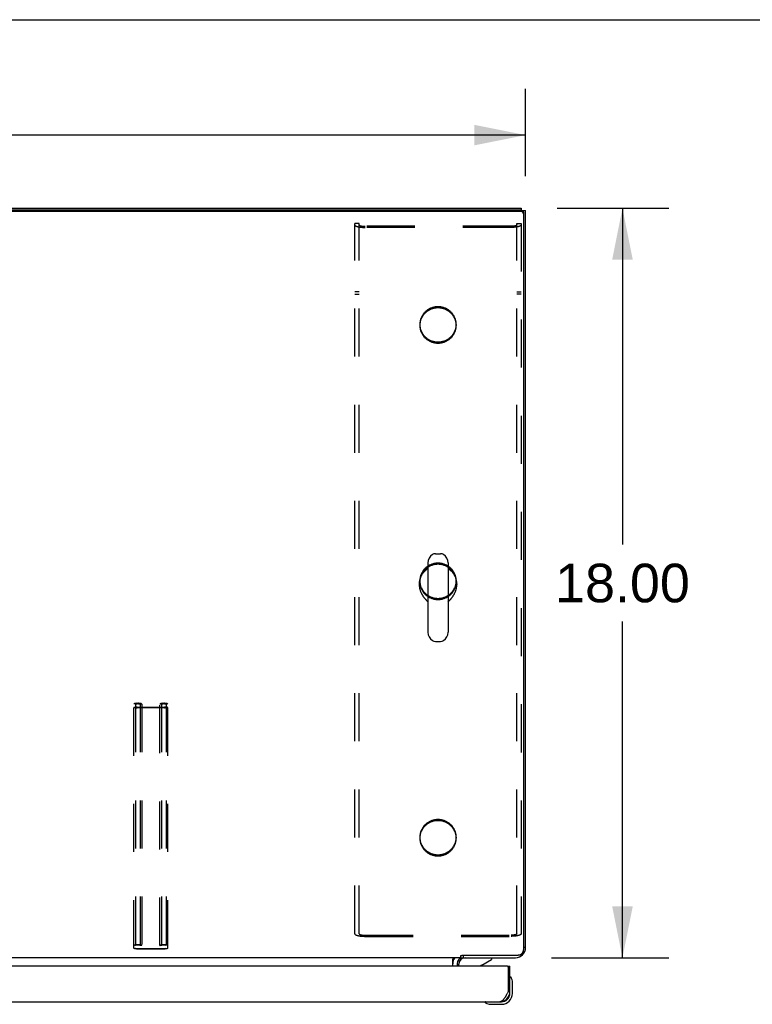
# Model space of a CAD drawing. Header units: inches. Extents: x 0 to 210, y 0 to 136.
# Tile 90 of 93: x 85 to 103, y 112 to 136. Entities that reach past the tile are written whole.
import ezdxf

# ---------------------------------------------------------------- set-up
doc = ezdxf.new("R2010")
doc.units = ezdxf.units.IN
doc.header["$LTSCALE"] = 11.549409
doc.header["$MEASUREMENT"] = 0
doc.linetypes.add('HIDDEN', pattern=[0.2, 0.1, -0.1])
doc.layers.get('0').update_dxf_attribs({"linetype": 'CONTINUOUS'})
for name, color, linetype in [('02___PRT_ALL_AXES', 7, 'CONTINUOUS'), ('DEFAULT_2', 8, 'HIDDEN'), ('DIMENSIONS', 7, 'CONTINUOUS')]:
    doc.layers.add(name, color=color, linetype=linetype)
doc.styles.get("Standard").update_dxf_attribs({"font": 'arial.ttf'})
doc.dimstyles.new('DIMSTYLE_1', dxfattribs={"dimtxt": 0.926423, "dimasz": 1.235231, "dimexe": 0.09, "dimexo": 0.07, "dimgap": 0.0375, "dimtad": 0, "dimtih": 1, "dimtoh": 1, "dimzin": 4, "dimdsep": 46, "dimtxsty": 'Standard', "dimblk": '_FILLED', "dimblk1": '_FILLED', "dimblk2": '_FILLED', "dimcen": 0.09, "dimazin": 1, "dimtfac": 1, "dimtofl": 0, "dimtmove": 0, "dimatfit": 3, "dimldrblk": '_FILLED', "dimfxl": 0, "dimtolj": 1, "dimtzin": 4, "dimarcsym": 0})

# ---------------------------------------------------------------- blocks, each defined once
blk = doc.blocks.new('_FILLED')
at = {"color": 0, "linetype": 'ByBlock'}
blk.add_solid([(0, 0), (-1, 0.2), (-1, -0.2)], dxfattribs=at)
blk = doc.blocks.new('*D8')
at = {"layer": 'DIMENSIONS', "color": 2, "linetype": 'Continuous'}
for p, q in [((98.259, 131.347), (100.935, 131.347)), ((99.824, 131.347), (99.824, 123.273)), ((99.824, 113.347), (99.824, 121.42)), ((98.116, 113.347), (100.935, 113.347))]:
    blk.add_line(p, q, dxfattribs=at)
at = {"layer": 'DIMENSIONS', "color": 2, "linetype": 'Continuous', "xscale": 1.2352309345, "yscale": 1.2352309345, "zscale": 1.2352309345}
for p, rotation in [((99.824, 131.347), 90), ((99.824, 113.347), 270)]:
    blk.add_blockref('_FILLED', p, dxfattribs=dict(at, rotation=rotation))
at = {"layer": 'DIMENSIONS', "color": 2, "linetype": 'Continuous', "insert": (99.824, 122.81), "char_height": 0.9264, "width": 3.23732, "attachment_point": 2, "line_spacing_factor": 0.9}
blk.add_mtext('18.00', dxfattribs=at)
blk = doc.blocks.new('*D9')
at = {"layer": 'DIMENSIONS', "color": 2, "linetype": 'Continuous'}
for p, q in [((37.498, 132.12), (37.498, 134.216)), ((97.498, 132.12), (97.498, 134.216)), ((37.498, 133.104), (65.416, 133.104)), ((97.498, 133.104), (69.58, 133.104))]:
    blk.add_line(p, q, dxfattribs=at)
at = {"layer": 'DIMENSIONS', "color": 2, "linetype": 'Continuous', "xscale": 1.2352309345, "yscale": 1.2352309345, "zscale": 1.2352309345, "rotation": 180}
blk.add_blockref('_FILLED', (37.498, 133.104), dxfattribs=at)
at = {"layer": 'DIMENSIONS', "color": 2, "linetype": 'Continuous', "xscale": 1.2352309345, "yscale": 1.2352309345, "zscale": 1.2352309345}
blk.add_blockref('_FILLED', (97.498, 133.104), dxfattribs=at)
at = {"layer": 'DIMENSIONS', "color": 2, "linetype": 'Continuous', "insert": (67.498, 133.568), "char_height": 0.9264, "width": 3.23732, "attachment_point": 2, "line_spacing_factor": 0.9}
blk.add_mtext('60.00', dxfattribs=at)

msp = doc.modelspace()

# ---------------------------------------------------------------- linework, layer by layer
at = {"color": 7, "linetype": 'Continuous'}
for p, q in [((0, 135.875), (209.989, 135.875)), ((97.386, 131.27), (37.61, 131.27)), ((97.394, 131.347), (97.394, 131.297)), ((97.402, 131.295), (97.498, 131.295)), ((97.446, 131.239), (97.446, 113.533)), ((95.331, 123.05), (95.458, 123.05)), ((95.153, 122.828), (95.153, 121.165)), ((95.636, 122.828), (95.636, 121.165)), ((94.942, 122.323), (94.942, 122.314)), ((95.846, 122.323), (95.846, 122.314)), ((95.331, 120.942), (95.458, 120.942)), ((97.498, 113.593), (97.446, 113.593)), ((95.946, 113.347), (39.051, 113.347)), ((95.748, 113.143), (95.748, 113.318)), ((95.75, 113.317), (95.752, 113.317)), ((95.946, 113.347), (95.946, 113.397)), ((95.983, 113.412), (97.321, 113.412)), ((95.999, 113.412), (95.999, 113.347)), ((96.443, 113.17), (96.681, 113.308)), ((96.681, 113.347), (96.681, 113.308)), ((97.453, 113.451), (97.427, 113.469)), ((95.894, 113.143), (95.894, 113.19)), ((97.061, 113.143), (97.123, 113.143)), ((97.137, 112.881), (97.137, 112.882)), ((97.138, 112.877), (97.137, 112.881)), ((97.183, 112.748), (97.18, 112.786)), ((97.183, 112.492), (97.183, 112.748)), ((97.123, 112.535), (97.081, 112.535)), ((97.123, 112.492), (97.123, 112.535)), ((96.528, 112.275), (96.529, 112.275)), ((96.626, 112.232), (96.664, 112.229)), ((96.664, 112.229), (96.92, 112.229)), ((96.877, 112.289), (96.92, 112.289))]:
    msp.add_line(p, q, dxfattribs=at)
at = {"color": 3, "linetype": 'Continuous'}
for p, q in [((37.602, 131.347), (97.394, 131.347)), ((97.386, 131.297), (37.61, 131.297)), ((97.498, 113.593), (97.498, 131.295)), ((95.995, 113.347), (97.252, 113.347)), ((97.061, 113.143), (68.498, 113.143)), ((95.852, 113.204), (95.852, 113.143)), ((97.081, 113.123), (97.081, 112.535)), ((97.123, 112.535), (97.123, 113.143)), ((97.055, 112.485), (97.048, 112.473)), ((97.062, 112.498), (97.055, 112.485)), ((97.068, 112.51), (97.062, 112.498)), ((97.081, 112.535), (97.068, 112.51)), ((68.682, 112.289), (96.877, 112.289))]:
    msp.add_line(p, q, dxfattribs=at)
for points in [[(97.386, 131.297), (97.392, 131.296), (97.397, 131.296), (97.402, 131.295), (97.407, 131.293), (97.412, 131.291), (97.416, 131.289), (97.421, 131.286), (97.425, 131.283), (97.429, 131.28), (97.432, 131.276), (97.435, 131.272), (97.438, 131.268), (97.441, 131.263), (97.443, 131.258), (97.444, 131.254), (97.445, 131.249), (97.446, 131.244), (97.446, 131.239)], [(97.048, 112.473), (97.042, 112.461), (97.038, 112.455), (97.035, 112.45), (97.032, 112.444), (97.029, 112.438), (97.025, 112.432), (97.022, 112.427), (97.019, 112.421), (97.015, 112.416), (97.012, 112.41), (97.009, 112.405), (97.005, 112.399), (97.002, 112.394), (96.999, 112.389), (96.996, 112.384), (96.992, 112.379), (96.989, 112.375), (96.986, 112.37), (96.982, 112.365), (96.979, 112.361), (96.976, 112.356), (96.972, 112.352), (96.969, 112.348), (96.966, 112.344), (96.963, 112.34), (96.959, 112.336), (96.956, 112.333), (96.953, 112.329), (96.949, 112.326), (96.946, 112.323), (96.943, 112.32), (96.939, 112.317), (96.936, 112.314), (96.933, 112.311), (96.93, 112.309), (96.926, 112.306), (96.923, 112.304), (96.92, 112.302), (96.916, 112.3), (96.913, 112.298), (96.91, 112.296), (96.906, 112.295), (96.903, 112.294), (96.9, 112.292), (96.897, 112.291), (96.893, 112.291), (96.89, 112.29), (96.887, 112.289), (96.883, 112.289), (96.88, 112.289), (96.877, 112.289)]]:
    msp.add_lwpolyline(points, dxfattribs=at)
at = {"color": 7, "linetype": 'Continuous'}
for points in [[(97.446, 131.212), (97.446, 131.217), (97.445, 131.222), (97.444, 131.227), (97.443, 131.232), (97.441, 131.236), (97.438, 131.241), (97.435, 131.245), (97.432, 131.249), (97.429, 131.253), (97.425, 131.256), (97.421, 131.259), (97.416, 131.262), (97.412, 131.264), (97.407, 131.266), (97.402, 131.268), (97.397, 131.269), (97.392, 131.269), (97.386, 131.27)], [(95.058, 122.616), (95.049, 122.607), (95.042, 122.598), (95.034, 122.588), (95.027, 122.579), (95.02, 122.569), (95.013, 122.559), (95.007, 122.549), (95.001, 122.539), (94.995, 122.528), (94.989, 122.518), (94.984, 122.507), (94.979, 122.496), (94.974, 122.485), (94.97, 122.474), (94.966, 122.463), (94.962, 122.452), (94.959, 122.44), (94.956, 122.429), (94.953, 122.417), (94.95, 122.406), (94.948, 122.394), (94.946, 122.382), (94.945, 122.371), (94.944, 122.359), (94.943, 122.347), (94.942, 122.335), (94.942, 122.323)], [(95.056, 122.615), (95.064, 122.623), (95.085, 122.645), (95.108, 122.666), (95.132, 122.685), (95.153, 122.699)], [(95.153, 122.694), (95.15, 122.693), (95.14, 122.686), (95.13, 122.679), (95.12, 122.672), (95.111, 122.665), (95.101, 122.657), (95.092, 122.649), (95.083, 122.641), (95.074, 122.633), (95.066, 122.625), (95.058, 122.616)], [(95.636, 122.699), (95.656, 122.685), (95.681, 122.666), (95.704, 122.645), (95.725, 122.623), (95.732, 122.615)], [(95.739, 122.607), (95.731, 122.616), (95.723, 122.625), (95.714, 122.633), (95.706, 122.641), (95.697, 122.649), (95.687, 122.657), (95.678, 122.665), (95.668, 122.672), (95.658, 122.679), (95.648, 122.686), (95.638, 122.693), (95.636, 122.694)], [(95.846, 122.323), (95.846, 122.335), (95.846, 122.347), (95.845, 122.359), (95.844, 122.371), (95.842, 122.382), (95.84, 122.394), (95.838, 122.406), (95.836, 122.417), (95.833, 122.429), (95.83, 122.44), (95.826, 122.452), (95.823, 122.463), (95.819, 122.474), (95.814, 122.485), (95.81, 122.496), (95.805, 122.507), (95.799, 122.518), (95.794, 122.528), (95.788, 122.539), (95.782, 122.549), (95.775, 122.559), (95.769, 122.569), (95.762, 122.579), (95.754, 122.588), (95.747, 122.598), (95.739, 122.607)], [(94.942, 122.314), (94.942, 122.304), (94.943, 122.292), (94.943, 122.281), (94.944, 122.27), (94.946, 122.259), (94.947, 122.248), (94.949, 122.237), (94.951, 122.226), (94.953, 122.215), (94.956, 122.204), (94.959, 122.194), (94.962, 122.183), (94.965, 122.172), (94.969, 122.161), (94.972, 122.151), (94.976, 122.14), (94.981, 122.13), (94.985, 122.12), (94.99, 122.11), (94.995, 122.1), (95, 122.09), (95.005, 122.08), (95.01, 122.071), (95.016, 122.061), (95.021, 122.052), (95.027, 122.043), (95.033, 122.034), (95.039, 122.025), (95.045, 122.017), (95.051, 122.008), (95.057, 122), (95.063, 121.992), (95.069, 121.984), (95.076, 121.977), (95.082, 121.969), (95.088, 121.962), (95.094, 121.955), (95.1, 121.949), (95.106, 121.942), (95.112, 121.936), (95.118, 121.93), (95.123, 121.924), (95.129, 121.918), (95.134, 121.913), (95.139, 121.908), (95.144, 121.903), (95.153, 121.894)], [(95.649, 121.908), (95.654, 121.913), (95.66, 121.918), (95.665, 121.924), (95.671, 121.93), (95.677, 121.936), (95.683, 121.942), (95.689, 121.949), (95.695, 121.955), (95.701, 121.962), (95.707, 121.969), (95.713, 121.977), (95.719, 121.984), (95.725, 121.992), (95.732, 122), (95.738, 122.008), (95.744, 122.017), (95.75, 122.025), (95.756, 122.034), (95.762, 122.043), (95.767, 122.052), (95.773, 122.061), (95.779, 122.071), (95.784, 122.08), (95.789, 122.09), (95.794, 122.1), (95.799, 122.11), (95.804, 122.12), (95.808, 122.13), (95.812, 122.14), (95.816, 122.151), (95.82, 122.161), (95.824, 122.172), (95.827, 122.183), (95.83, 122.194), (95.833, 122.204), (95.835, 122.215), (95.838, 122.226), (95.84, 122.237), (95.841, 122.248), (95.843, 122.259), (95.844, 122.27), (95.845, 122.281), (95.846, 122.293), (95.846, 122.304), (95.846, 122.314)], [(95.636, 121.894), (95.639, 121.898), (95.649, 121.908)], [(97.321, 113.412), (97.33, 113.413), (97.339, 113.414), (97.348, 113.415), (97.357, 113.417), (97.365, 113.42), (97.373, 113.423), (97.381, 113.427), (97.389, 113.431), (97.396, 113.436), (97.403, 113.442), (97.41, 113.448), (97.416, 113.454), (97.421, 113.461), (97.426, 113.468), (97.431, 113.475), (97.435, 113.483), (97.438, 113.491), (97.441, 113.499), (97.443, 113.507), (97.445, 113.516), (97.446, 113.524), (97.446, 113.533)], [(95.748, 113.318), (95.75, 113.317), (95.752, 113.317), (95.753, 113.318), (95.755, 113.318), (95.757, 113.319), (95.759, 113.32), (95.761, 113.321), (95.762, 113.323), (95.764, 113.325), (95.765, 113.326), (95.767, 113.328), (95.768, 113.331), (95.771, 113.335)], [(95.753, 113.318), (95.755, 113.318), (95.757, 113.319), (95.759, 113.32), (95.761, 113.321), (95.762, 113.323), (95.764, 113.325), (95.765, 113.326), (95.767, 113.328), (95.768, 113.331), (95.769, 113.333)], [(95.771, 113.335), (95.772, 113.337), (95.774, 113.339), (95.775, 113.341), (95.776, 113.342), (95.778, 113.344), (95.78, 113.345), (95.781, 113.346), (95.782, 113.346), (95.784, 113.347), (95.785, 113.347)], [(95.771, 113.335), (95.772, 113.337), (95.774, 113.339), (95.775, 113.341), (95.776, 113.342)], [(95.946, 113.397), (95.947, 113.399), (95.949, 113.4), (95.95, 113.401), (95.952, 113.401), (95.953, 113.402), (95.955, 113.403), (95.956, 113.403), (95.958, 113.403), (95.959, 113.404), (95.96, 113.404)], [(95.96, 113.404), (95.963, 113.404), (95.965, 113.404), (95.966, 113.404), (95.967, 113.405), (95.969, 113.405), (95.971, 113.406), (95.972, 113.406), (95.974, 113.407), (95.976, 113.408), (95.978, 113.409), (95.98, 113.41), (95.981, 113.411), (95.983, 113.412)], [(97.137, 112.882), (97.137, 112.883), (97.137, 112.884)], [(96.529, 112.275), (96.53, 112.275), (96.531, 112.275), (96.535, 112.274)]]:
    msp.add_lwpolyline(points, dxfattribs=at)
for centre, radius, start, end in [((95.394, 122.828), 0.241, 123.1848, 180), ((95.331, 122.925), 0.125, 90, 123.1848), ((95.458, 122.925), 0.125, 56.8152, 90), ((95.394, 122.828), 0.241, 0, 56.8152), ((95.394, 121.165), 0.241, 180, 236.8152), ((95.394, 121.165), 0.241, 303.1848, 360), ((95.331, 121.067), 0.125, 236.8152, 270), ((95.458, 121.067), 0.125, 270, 303.1848), ((95.995, 113.204), 0.246, 144.6629, 180), ((96.051, 113.19), 0.157, 90, 180), ((96.493, 113.083), 0.1, 120.092, 143.4532), ((97.138, 112.869), 0.015, 96.3796, 180), ((97.135, 112.869), 0.015, 30.8899, 83.6204), ((96.933, 112.748), 0.25, 0, 30.8899), ((96.92, 112.492), 0.263, 270, 360), ((96.92, 112.492), 0.203, 270, 360), ((96.543, 112.274), 0.015, 90, 173.6204), ((96.543, 112.277), 0.015, 186.3796, 239.1101), ((96.664, 112.479), 0.25, 239.1101, 270)]:
    msp.add_arc(centre, radius, start, end, dxfattribs=at)
at = {"color": 3, "linetype": 'Continuous'}
for centre, radius, start, end in [((97.252, 113.593), 0.246, 270, 360), ((95.995, 113.204), 0.142, 90, 180), ((97.061, 113.123), 0.02, 0, 90), ((96.877, 112.535), 0.246, 270, 360)]:
    msp.add_arc(centre, radius, start, end, dxfattribs=at)
at = {"layer": '02___PRT_ALL_AXES', "color": 8, "linetype": 'HIDDEN'}
for p, q in [((94.957, 128.558), (94.957, 128.531)), ((95.832, 128.558), (95.832, 128.531)), ((94.957, 122.4), (94.957, 122.374)), ((95.832, 122.4), (95.832, 122.374)), ((94.957, 116.243), (94.957, 116.216)), ((95.832, 116.243), (95.832, 116.216))]:
    msp.add_line(p, q, dxfattribs=at)
for points in [[(95.394, 128.981), (95.378, 128.981), (95.361, 128.98), (95.344, 128.978), (95.328, 128.976), (95.311, 128.973), (95.295, 128.97), (95.278, 128.966), (95.262, 128.961), (95.246, 128.956), (95.231, 128.95), (95.215, 128.944), (95.2, 128.937), (95.185, 128.929), (95.171, 128.921), (95.156, 128.913), (95.143, 128.904), (95.129, 128.894), (95.116, 128.884), (95.103, 128.874), (95.091, 128.863), (95.079, 128.851), (95.068, 128.839), (95.057, 128.827), (95.046, 128.814), (95.036, 128.801), (95.027, 128.788), (95.018, 128.774), (95.01, 128.76), (95.002, 128.746), (94.995, 128.731), (94.989, 128.716), (94.983, 128.701), (94.977, 128.686), (94.972, 128.67), (94.968, 128.655), (94.965, 128.639), (94.962, 128.623), (94.96, 128.607), (94.958, 128.591), (94.957, 128.574), (94.957, 128.558)], [(95.394, 128.954), (95.378, 128.954), (95.361, 128.953), (95.344, 128.951), (95.328, 128.949), (95.311, 128.946), (95.295, 128.943), (95.278, 128.939), (95.262, 128.934), (95.246, 128.929), (95.231, 128.923), (95.215, 128.917), (95.2, 128.91), (95.185, 128.903), (95.171, 128.895), (95.156, 128.886), (95.143, 128.877), (95.129, 128.867), (95.116, 128.857), (95.103, 128.847), (95.091, 128.836), (95.079, 128.824), (95.068, 128.812), (95.057, 128.8), (95.046, 128.787), (95.036, 128.774), (95.027, 128.761), (95.018, 128.747), (95.01, 128.733), (95.002, 128.719), (94.995, 128.704), (94.989, 128.689), (94.983, 128.674), (94.977, 128.659), (94.972, 128.643), (94.968, 128.628), (94.965, 128.612), (94.962, 128.596), (94.96, 128.58), (94.958, 128.564), (94.957, 128.547), (94.957, 128.531)], [(95.832, 128.558), (95.831, 128.574), (95.831, 128.591), (95.829, 128.607), (95.827, 128.623), (95.824, 128.639), (95.82, 128.655), (95.816, 128.67), (95.811, 128.686), (95.806, 128.701), (95.8, 128.716), (95.794, 128.731), (95.786, 128.746), (95.779, 128.76), (95.77, 128.774), (95.762, 128.788), (95.752, 128.801), (95.742, 128.814), (95.732, 128.827), (95.721, 128.839), (95.71, 128.851), (95.698, 128.863), (95.685, 128.874), (95.673, 128.884), (95.66, 128.894), (95.646, 128.904), (95.632, 128.913), (95.618, 128.921), (95.603, 128.929), (95.588, 128.937), (95.573, 128.944), (95.558, 128.95), (95.542, 128.956), (95.526, 128.961), (95.51, 128.966), (95.494, 128.97), (95.478, 128.973), (95.461, 128.976), (95.444, 128.978), (95.428, 128.98), (95.411, 128.981), (95.394, 128.981)], [(95.832, 128.531), (95.831, 128.547), (95.831, 128.564), (95.829, 128.58), (95.827, 128.596), (95.824, 128.612), (95.82, 128.628), (95.816, 128.643), (95.811, 128.659), (95.806, 128.674), (95.8, 128.689), (95.794, 128.704), (95.786, 128.719), (95.779, 128.733), (95.77, 128.747), (95.762, 128.761), (95.752, 128.774), (95.742, 128.787), (95.732, 128.8), (95.721, 128.812), (95.71, 128.824), (95.698, 128.836), (95.685, 128.847), (95.673, 128.857), (95.66, 128.867), (95.646, 128.877), (95.632, 128.886), (95.618, 128.895), (95.603, 128.903), (95.588, 128.91), (95.573, 128.917), (95.558, 128.923), (95.542, 128.929), (95.526, 128.934), (95.51, 128.939), (95.494, 128.943), (95.478, 128.946), (95.461, 128.949), (95.444, 128.951), (95.428, 128.953), (95.411, 128.954), (95.394, 128.954)], [(94.957, 128.558), (94.957, 128.542), (94.958, 128.526), (94.96, 128.51), (94.962, 128.494), (94.965, 128.478), (94.968, 128.462), (94.972, 128.446), (94.977, 128.431), (94.983, 128.415), (94.989, 128.4), (94.995, 128.385), (95.002, 128.371), (95.01, 128.356), (95.018, 128.342), (95.027, 128.329), (95.036, 128.315), (95.046, 128.302), (95.057, 128.289), (95.068, 128.277), (95.079, 128.265), (95.091, 128.254), (95.103, 128.243), (95.116, 128.232), (95.129, 128.222), (95.143, 128.213), (95.156, 128.204), (95.171, 128.195), (95.185, 128.187), (95.2, 128.18), (95.215, 128.173), (95.231, 128.166), (95.246, 128.161), (95.262, 128.155), (95.278, 128.151), (95.295, 128.147), (95.311, 128.143), (95.328, 128.141), (95.344, 128.138), (95.361, 128.137), (95.378, 128.136), (95.394, 128.136)], [(94.957, 128.531), (94.957, 128.515), (94.958, 128.499), (94.96, 128.483), (94.962, 128.467), (94.965, 128.451), (94.968, 128.435), (94.972, 128.419), (94.977, 128.404), (94.983, 128.388), (94.989, 128.373), (94.995, 128.358), (95.002, 128.344), (95.01, 128.329), (95.018, 128.315), (95.027, 128.302), (95.036, 128.288), (95.046, 128.275), (95.057, 128.262), (95.068, 128.25), (95.079, 128.238), (95.091, 128.227), (95.103, 128.216), (95.116, 128.205), (95.129, 128.195), (95.143, 128.186), (95.156, 128.177), (95.171, 128.168), (95.185, 128.16), (95.2, 128.153), (95.215, 128.146), (95.231, 128.139), (95.246, 128.134), (95.262, 128.128), (95.278, 128.124), (95.295, 128.12), (95.311, 128.116), (95.328, 128.114), (95.344, 128.112), (95.361, 128.11), (95.378, 128.109), (95.394, 128.109)], [(95.394, 128.136), (95.411, 128.136), (95.428, 128.137), (95.444, 128.138), (95.461, 128.141), (95.478, 128.143), (95.494, 128.147), (95.51, 128.151), (95.526, 128.155), (95.542, 128.161), (95.558, 128.166), (95.573, 128.173), (95.588, 128.18), (95.603, 128.187), (95.618, 128.195), (95.632, 128.204), (95.646, 128.213), (95.66, 128.222), (95.673, 128.232), (95.685, 128.243), (95.698, 128.254), (95.71, 128.265), (95.721, 128.277), (95.732, 128.289), (95.742, 128.302), (95.752, 128.315), (95.762, 128.329), (95.77, 128.342), (95.779, 128.356), (95.786, 128.371), (95.794, 128.385), (95.8, 128.4), (95.806, 128.415), (95.811, 128.431), (95.816, 128.446), (95.82, 128.462), (95.824, 128.478), (95.827, 128.494), (95.829, 128.51), (95.831, 128.526), (95.831, 128.542), (95.832, 128.558)], [(95.394, 128.109), (95.411, 128.109), (95.428, 128.11), (95.444, 128.112), (95.461, 128.114), (95.478, 128.116), (95.494, 128.12), (95.51, 128.124), (95.526, 128.128), (95.542, 128.134), (95.558, 128.139), (95.573, 128.146), (95.588, 128.153), (95.603, 128.16), (95.618, 128.168), (95.632, 128.177), (95.646, 128.186), (95.66, 128.195), (95.673, 128.205), (95.685, 128.216), (95.698, 128.227), (95.71, 128.238), (95.721, 128.25), (95.732, 128.262), (95.742, 128.275), (95.752, 128.288), (95.762, 128.302), (95.77, 128.315), (95.779, 128.329), (95.786, 128.344), (95.794, 128.358), (95.8, 128.373), (95.806, 128.388), (95.811, 128.404), (95.816, 128.419), (95.82, 128.435), (95.824, 128.451), (95.827, 128.467), (95.829, 128.483), (95.831, 128.499), (95.831, 128.515), (95.832, 128.531)], [(95.394, 122.823), (95.378, 122.823), (95.361, 122.822), (95.344, 122.82), (95.328, 122.818), (95.311, 122.815), (95.295, 122.812), (95.278, 122.808), (95.262, 122.803), (95.246, 122.798), (95.231, 122.792), (95.215, 122.786), (95.2, 122.779), (95.185, 122.772), (95.171, 122.764), (95.156, 122.755), (95.143, 122.746), (95.129, 122.737), (95.116, 122.726), (95.103, 122.716), (95.091, 122.705), (95.079, 122.693), (95.068, 122.682), (95.057, 122.669), (95.046, 122.657), (95.036, 122.644), (95.027, 122.63), (95.018, 122.616), (95.01, 122.602), (95.002, 122.588), (94.995, 122.573), (94.989, 122.558), (94.983, 122.543), (94.977, 122.528), (94.972, 122.512), (94.968, 122.497), (94.965, 122.481), (94.962, 122.465), (94.96, 122.449), (94.958, 122.433), (94.957, 122.417), (94.957, 122.4)], [(95.394, 122.796), (95.378, 122.796), (95.361, 122.795), (95.344, 122.793), (95.328, 122.791), (95.311, 122.788), (95.295, 122.785), (95.278, 122.781), (95.262, 122.776), (95.246, 122.771), (95.231, 122.765), (95.215, 122.759), (95.2, 122.752), (95.185, 122.745), (95.171, 122.737), (95.156, 122.728), (95.143, 122.719), (95.129, 122.71), (95.116, 122.7), (95.103, 122.689), (95.091, 122.678), (95.079, 122.667), (95.068, 122.655), (95.057, 122.642), (95.046, 122.63), (95.036, 122.617), (95.027, 122.603), (95.018, 122.589), (95.01, 122.575), (95.002, 122.561), (94.995, 122.546), (94.989, 122.532), (94.983, 122.516), (94.977, 122.501), (94.972, 122.486), (94.968, 122.47), (94.965, 122.454), (94.962, 122.438), (94.96, 122.422), (94.958, 122.406), (94.957, 122.39), (94.957, 122.374)], [(95.832, 122.4), (95.831, 122.417), (95.831, 122.433), (95.829, 122.449), (95.827, 122.465), (95.824, 122.481), (95.82, 122.497), (95.816, 122.512), (95.811, 122.528), (95.806, 122.543), (95.8, 122.558), (95.794, 122.573), (95.786, 122.588), (95.779, 122.602), (95.77, 122.616), (95.762, 122.63), (95.752, 122.644), (95.742, 122.657), (95.732, 122.669), (95.721, 122.682), (95.71, 122.693), (95.698, 122.705), (95.685, 122.716), (95.673, 122.726), (95.66, 122.737), (95.646, 122.746), (95.632, 122.755), (95.618, 122.764), (95.603, 122.772), (95.588, 122.779), (95.573, 122.786), (95.558, 122.792), (95.542, 122.798), (95.526, 122.803), (95.51, 122.808), (95.494, 122.812), (95.478, 122.815), (95.461, 122.818), (95.444, 122.82), (95.428, 122.822), (95.411, 122.823), (95.394, 122.823)], [(95.832, 122.374), (95.831, 122.39), (95.831, 122.406), (95.829, 122.422), (95.827, 122.438), (95.824, 122.454), (95.82, 122.47), (95.816, 122.486), (95.811, 122.501), (95.806, 122.516), (95.8, 122.532), (95.794, 122.546), (95.786, 122.561), (95.779, 122.575), (95.77, 122.589), (95.762, 122.603), (95.752, 122.617), (95.742, 122.63), (95.732, 122.642), (95.721, 122.655), (95.71, 122.667), (95.698, 122.678), (95.685, 122.689), (95.673, 122.7), (95.66, 122.71), (95.646, 122.719), (95.632, 122.728), (95.618, 122.737), (95.603, 122.745), (95.588, 122.752), (95.573, 122.759), (95.558, 122.765), (95.542, 122.771), (95.526, 122.776), (95.51, 122.781), (95.494, 122.785), (95.478, 122.788), (95.461, 122.791), (95.444, 122.793), (95.428, 122.795), (95.411, 122.796), (95.394, 122.796)], [(94.957, 122.4), (94.957, 122.384), (94.958, 122.368), (94.96, 122.352), (94.962, 122.336), (94.965, 122.32), (94.968, 122.304), (94.972, 122.288), (94.977, 122.273), (94.983, 122.258), (94.989, 122.242), (94.995, 122.228), (95.002, 122.213), (95.01, 122.199), (95.018, 122.184), (95.027, 122.171), (95.036, 122.157), (95.046, 122.144), (95.057, 122.132), (95.068, 122.119), (95.079, 122.107), (95.091, 122.096), (95.103, 122.085), (95.116, 122.074), (95.129, 122.064), (95.143, 122.055), (95.156, 122.046), (95.171, 122.037), (95.185, 122.029), (95.2, 122.022), (95.215, 122.015), (95.231, 122.008), (95.246, 122.003), (95.262, 121.998), (95.278, 121.993), (95.295, 121.989), (95.311, 121.986), (95.328, 121.983), (95.344, 121.981), (95.361, 121.979), (95.378, 121.978), (95.394, 121.978)], [(94.957, 122.374), (94.957, 122.357), (94.958, 122.341), (94.96, 122.325), (94.962, 122.309), (94.965, 122.293), (94.968, 122.277), (94.972, 122.262), (94.977, 122.246), (94.983, 122.231), (94.989, 122.216), (94.995, 122.201), (95.002, 122.186), (95.01, 122.172), (95.018, 122.158), (95.027, 122.144), (95.036, 122.13), (95.046, 122.117), (95.057, 122.105), (95.068, 122.092), (95.079, 122.08), (95.091, 122.069), (95.103, 122.058), (95.116, 122.048), (95.129, 122.037), (95.143, 122.028), (95.156, 122.019), (95.171, 122.01), (95.185, 122.002), (95.2, 121.995), (95.215, 121.988), (95.231, 121.982), (95.246, 121.976), (95.262, 121.971), (95.278, 121.966), (95.295, 121.962), (95.311, 121.959), (95.328, 121.956), (95.344, 121.954), (95.361, 121.952), (95.378, 121.951), (95.394, 121.951)], [(95.394, 121.978), (95.411, 121.978), (95.428, 121.979), (95.444, 121.981), (95.461, 121.983), (95.478, 121.986), (95.494, 121.989), (95.51, 121.993), (95.526, 121.998), (95.542, 122.003), (95.558, 122.008), (95.573, 122.015), (95.588, 122.022), (95.603, 122.029), (95.618, 122.037), (95.632, 122.046), (95.646, 122.055), (95.66, 122.064), (95.673, 122.074), (95.685, 122.085), (95.698, 122.096), (95.71, 122.107), (95.721, 122.119), (95.732, 122.132), (95.742, 122.144), (95.752, 122.157), (95.762, 122.171), (95.77, 122.184), (95.779, 122.199), (95.786, 122.213), (95.794, 122.228), (95.8, 122.242), (95.806, 122.258), (95.811, 122.273), (95.816, 122.288), (95.82, 122.304), (95.824, 122.32), (95.827, 122.336), (95.829, 122.352), (95.831, 122.368), (95.831, 122.384), (95.832, 122.4)], [(95.394, 121.951), (95.411, 121.951), (95.428, 121.952), (95.444, 121.954), (95.461, 121.956), (95.478, 121.959), (95.494, 121.962), (95.51, 121.966), (95.526, 121.971), (95.542, 121.976), (95.558, 121.982), (95.573, 121.988), (95.588, 121.995), (95.603, 122.002), (95.618, 122.01), (95.632, 122.019), (95.646, 122.028), (95.66, 122.037), (95.673, 122.048), (95.685, 122.058), (95.698, 122.069), (95.71, 122.08), (95.721, 122.092), (95.732, 122.105), (95.742, 122.117), (95.752, 122.13), (95.762, 122.144), (95.77, 122.158), (95.779, 122.172), (95.786, 122.186), (95.794, 122.201), (95.8, 122.216), (95.806, 122.231), (95.811, 122.246), (95.816, 122.262), (95.82, 122.277), (95.824, 122.293), (95.827, 122.309), (95.829, 122.325), (95.831, 122.341), (95.831, 122.357), (95.832, 122.374)], [(95.394, 116.665), (95.378, 116.665), (95.361, 116.664), (95.344, 116.662), (95.328, 116.66), (95.311, 116.658), (95.295, 116.654), (95.278, 116.65), (95.262, 116.646), (95.246, 116.64), (95.231, 116.635), (95.215, 116.628), (95.2, 116.621), (95.185, 116.614), (95.171, 116.606), (95.156, 116.597), (95.143, 116.588), (95.129, 116.579), (95.116, 116.569), (95.103, 116.558), (95.091, 116.547), (95.079, 116.536), (95.068, 116.524), (95.057, 116.512), (95.046, 116.499), (95.036, 116.486), (95.027, 116.472), (95.018, 116.459), (95.01, 116.445), (95.002, 116.43), (94.995, 116.416), (94.989, 116.401), (94.983, 116.386), (94.977, 116.37), (94.972, 116.355), (94.968, 116.339), (94.965, 116.323), (94.962, 116.307), (94.96, 116.291), (94.958, 116.275), (94.957, 116.259), (94.957, 116.243)], [(95.394, 116.638), (95.378, 116.638), (95.361, 116.637), (95.344, 116.636), (95.328, 116.633), (95.311, 116.631), (95.295, 116.627), (95.278, 116.623), (95.262, 116.619), (95.246, 116.613), (95.231, 116.608), (95.215, 116.601), (95.2, 116.594), (95.185, 116.587), (95.171, 116.579), (95.156, 116.57), (95.143, 116.561), (95.129, 116.552), (95.116, 116.542), (95.103, 116.531), (95.091, 116.52), (95.079, 116.509), (95.068, 116.497), (95.057, 116.485), (95.046, 116.472), (95.036, 116.459), (95.027, 116.445), (95.018, 116.432), (95.01, 116.418), (95.002, 116.403), (94.995, 116.389), (94.989, 116.374), (94.983, 116.359), (94.977, 116.343), (94.972, 116.328), (94.968, 116.312), (94.965, 116.296), (94.962, 116.28), (94.96, 116.264), (94.958, 116.248), (94.957, 116.232), (94.957, 116.216)], [(95.832, 116.243), (95.831, 116.259), (95.831, 116.275), (95.829, 116.291), (95.827, 116.307), (95.824, 116.323), (95.82, 116.339), (95.816, 116.355), (95.811, 116.37), (95.806, 116.386), (95.8, 116.401), (95.794, 116.416), (95.786, 116.43), (95.779, 116.445), (95.77, 116.459), (95.762, 116.472), (95.752, 116.486), (95.742, 116.499), (95.732, 116.512), (95.721, 116.524), (95.71, 116.536), (95.698, 116.547), (95.685, 116.558), (95.673, 116.569), (95.66, 116.579), (95.646, 116.588), (95.632, 116.597), (95.618, 116.606), (95.603, 116.614), (95.588, 116.621), (95.573, 116.628), (95.558, 116.635), (95.542, 116.64), (95.526, 116.646), (95.51, 116.65), (95.494, 116.654), (95.478, 116.658), (95.461, 116.66), (95.444, 116.662), (95.428, 116.664), (95.411, 116.665), (95.394, 116.665)], [(95.832, 116.216), (95.831, 116.232), (95.831, 116.248), (95.829, 116.264), (95.827, 116.28), (95.824, 116.296), (95.82, 116.312), (95.816, 116.328), (95.811, 116.343), (95.806, 116.359), (95.8, 116.374), (95.794, 116.389), (95.786, 116.403), (95.779, 116.418), (95.77, 116.432), (95.762, 116.445), (95.752, 116.459), (95.742, 116.472), (95.732, 116.485), (95.721, 116.497), (95.71, 116.509), (95.698, 116.52), (95.685, 116.531), (95.673, 116.542), (95.66, 116.552), (95.646, 116.561), (95.632, 116.57), (95.618, 116.579), (95.603, 116.587), (95.588, 116.594), (95.573, 116.601), (95.558, 116.608), (95.542, 116.613), (95.526, 116.619), (95.51, 116.623), (95.494, 116.627), (95.478, 116.631), (95.461, 116.633), (95.444, 116.636), (95.428, 116.637), (95.411, 116.638), (95.394, 116.638)], [(94.957, 116.243), (94.957, 116.226), (94.958, 116.21), (94.96, 116.194), (94.962, 116.178), (94.965, 116.162), (94.968, 116.146), (94.972, 116.131), (94.977, 116.115), (94.983, 116.1), (94.989, 116.085), (94.995, 116.07), (95.002, 116.055), (95.01, 116.041), (95.018, 116.027), (95.027, 116.013), (95.036, 116), (95.046, 115.986), (95.057, 115.974), (95.068, 115.962), (95.079, 115.95), (95.091, 115.938), (95.103, 115.927), (95.116, 115.917), (95.129, 115.907), (95.143, 115.897), (95.156, 115.888), (95.171, 115.879), (95.185, 115.871), (95.2, 115.864), (95.215, 115.857), (95.231, 115.851), (95.246, 115.845), (95.262, 115.84), (95.278, 115.835), (95.295, 115.831), (95.311, 115.828), (95.328, 115.825), (95.344, 115.823), (95.361, 115.821), (95.378, 115.82), (95.394, 115.82)], [(94.957, 116.216), (94.957, 116.2), (94.958, 116.183), (94.96, 116.167), (94.962, 116.151), (94.965, 116.135), (94.968, 116.119), (94.972, 116.104), (94.977, 116.088), (94.983, 116.073), (94.989, 116.058), (94.995, 116.043), (95.002, 116.028), (95.01, 116.014), (95.018, 116), (95.027, 115.986), (95.036, 115.973), (95.046, 115.96), (95.057, 115.947), (95.068, 115.935), (95.079, 115.923), (95.091, 115.911), (95.103, 115.9), (95.116, 115.89), (95.129, 115.88), (95.143, 115.87), (95.156, 115.861), (95.171, 115.853), (95.185, 115.845), (95.2, 115.837), (95.215, 115.83), (95.231, 115.824), (95.246, 115.818), (95.262, 115.813), (95.278, 115.808), (95.295, 115.804), (95.311, 115.801), (95.328, 115.798), (95.344, 115.796), (95.361, 115.794), (95.378, 115.793), (95.394, 115.793)], [(95.394, 115.82), (95.411, 115.82), (95.428, 115.821), (95.444, 115.823), (95.461, 115.825), (95.478, 115.828), (95.494, 115.831), (95.51, 115.835), (95.526, 115.84), (95.542, 115.845), (95.558, 115.851), (95.573, 115.857), (95.588, 115.864), (95.603, 115.871), (95.618, 115.879), (95.632, 115.888), (95.646, 115.897), (95.66, 115.907), (95.673, 115.917), (95.685, 115.927), (95.698, 115.938), (95.71, 115.95), (95.721, 115.962), (95.732, 115.974), (95.742, 115.986), (95.752, 116), (95.762, 116.013), (95.77, 116.027), (95.779, 116.041), (95.786, 116.055), (95.794, 116.07), (95.8, 116.085), (95.806, 116.1), (95.811, 116.115), (95.816, 116.131), (95.82, 116.146), (95.824, 116.162), (95.827, 116.178), (95.829, 116.194), (95.831, 116.21), (95.831, 116.226), (95.832, 116.243)], [(95.394, 115.793), (95.411, 115.793), (95.428, 115.794), (95.444, 115.796), (95.461, 115.798), (95.478, 115.801), (95.494, 115.804), (95.51, 115.808), (95.526, 115.813), (95.542, 115.818), (95.558, 115.824), (95.573, 115.83), (95.588, 115.837), (95.603, 115.845), (95.618, 115.853), (95.632, 115.861), (95.646, 115.87), (95.66, 115.88), (95.673, 115.89), (95.685, 115.9), (95.698, 115.911), (95.71, 115.923), (95.721, 115.935), (95.732, 115.947), (95.742, 115.96), (95.752, 115.973), (95.762, 115.986), (95.77, 116), (95.779, 116.014), (95.786, 116.028), (95.794, 116.043), (95.8, 116.058), (95.806, 116.073), (95.811, 116.088), (95.816, 116.104), (95.82, 116.119), (95.824, 116.135), (95.827, 116.151), (95.829, 116.167), (95.831, 116.183), (95.831, 116.2), (95.832, 116.216)]]:
    msp.add_lwpolyline(points, dxfattribs=at)
at = {"layer": '02___PRT_ALL_AXES', "color": 7, "linetype": 'Continuous'}
for start, end in [(350.8498, 351.1102), (355.1015, 355.5324)]:
    msp.add_arc((96.92, 112.492), 0.263, start, end, dxfattribs=at)
at = {"layer": 'DEFAULT_2', "color": 8, "linetype": 'HIDDEN'}
for p, q in [((93.498, 130.984), (93.394, 130.984)), ((93.394, 113.925), (93.394, 130.984)), ((93.498, 113.925), (93.498, 130.984)), ((97.148, 130.913), (93.641, 130.913)), ((97.148, 130.886), (93.641, 130.886)), ((97.29, 130.984), (97.394, 130.984)), ((97.29, 113.925), (97.29, 130.984)), ((97.394, 130.984), (97.394, 113.925)), ((93.498, 129.338), (93.394, 129.338)), ((93.394, 129.285), (93.498, 129.285)), ((97.29, 129.338), (97.394, 129.338)), ((97.394, 129.285), (97.29, 129.285)), ((88.092, 113.577), (88.092, 119.436)), ((88.132, 119.436), (88.132, 113.577)), ((88.172, 119.457), (88.2, 119.457)), ((88.2, 119.447), (88.172, 119.447)), ((88.24, 119.436), (88.24, 113.637)), ((88.28, 119.433), (88.24, 119.433)), ((88.28, 119.436), (88.28, 113.637)), ((88.717, 113.637), (88.717, 119.436)), ((88.757, 119.433), (88.717, 119.433)), ((88.757, 119.436), (88.757, 113.637)), ((88.797, 119.457), (88.825, 119.457)), ((88.825, 119.447), (88.797, 119.447)), ((88.865, 119.436), (88.865, 113.577)), ((88.905, 113.577), (88.905, 119.436)), ((88.172, 119.362), (88.825, 119.362)), ((88.825, 119.352), (88.172, 119.352)), ((93.641, 113.888), (97.148, 113.888)), ((93.641, 113.861), (97.148, 113.861)), ((88.172, 113.661), (88.2, 113.661)), ((88.2, 113.651), (88.172, 113.651)), ((88.172, 113.567), (88.825, 113.567)), ((88.825, 113.556), (88.172, 113.556)), ((88.28, 113.637), (88.24, 113.637)), ((88.757, 113.637), (88.717, 113.637)), ((88.797, 113.661), (88.825, 113.661)), ((88.825, 113.651), (88.797, 113.651))]:
    msp.add_line(p, q, dxfattribs=at)
for points in [[(93.394, 130.95), (93.395, 130.947), (93.395, 130.944), (93.396, 130.941), (93.398, 130.938), (93.4, 130.936), (93.403, 130.933), (93.406, 130.93), (93.409, 130.928), (93.413, 130.925), (93.417, 130.923), (93.422, 130.92), (93.427, 130.918), (93.433, 130.915), (93.439, 130.913), (93.445, 130.911), (93.452, 130.909), (93.459, 130.906), (93.466, 130.904), (93.474, 130.903), (93.482, 130.901), (93.491, 130.899), (93.499, 130.897), (93.508, 130.896), (93.518, 130.894), (93.527, 130.893), (93.537, 130.892), (93.546, 130.891), (93.557, 130.89), (93.567, 130.889), (93.577, 130.888), (93.587, 130.887), (93.598, 130.887), (93.609, 130.886), (93.619, 130.886), (93.63, 130.886), (93.641, 130.886)], [(93.498, 130.95), (93.498, 130.948), (93.499, 130.946), (93.5, 130.945), (93.5, 130.943), (93.502, 130.942), (93.503, 130.94), (93.505, 130.938), (93.507, 130.937), (93.509, 130.935), (93.512, 130.934), (93.514, 130.933), (93.517, 130.931), (93.521, 130.93), (93.524, 130.928), (93.528, 130.927), (93.532, 130.926), (93.536, 130.925), (93.54, 130.923), (93.545, 130.922), (93.549, 130.921), (93.554, 130.92), (93.559, 130.919), (93.564, 130.918), (93.57, 130.918), (93.575, 130.917), (93.581, 130.916), (93.586, 130.915), (93.592, 130.915), (93.598, 130.914), (93.604, 130.914), (93.61, 130.914), (93.616, 130.913), (93.622, 130.913), (93.628, 130.913), (93.635, 130.913), (93.641, 130.913)], [(97.29, 130.95), (97.29, 130.948), (97.29, 130.946), (97.289, 130.945), (97.288, 130.943), (97.287, 130.942), (97.285, 130.94), (97.284, 130.938), (97.282, 130.937), (97.279, 130.935), (97.277, 130.934), (97.274, 130.933), (97.271, 130.931), (97.268, 130.93), (97.265, 130.928), (97.261, 130.927), (97.257, 130.926), (97.253, 130.925), (97.249, 130.923), (97.244, 130.922), (97.239, 130.921), (97.235, 130.92), (97.23, 130.919), (97.224, 130.918), (97.219, 130.918), (97.214, 130.917), (97.208, 130.916), (97.202, 130.915), (97.197, 130.915), (97.191, 130.914), (97.185, 130.914), (97.179, 130.914), (97.173, 130.913), (97.166, 130.913), (97.16, 130.913), (97.154, 130.913), (97.148, 130.913)], [(97.394, 130.95), (97.394, 130.947), (97.393, 130.944), (97.392, 130.941), (97.391, 130.938), (97.388, 130.936), (97.386, 130.933), (97.383, 130.93), (97.379, 130.928), (97.376, 130.925), (97.371, 130.923), (97.366, 130.92), (97.361, 130.918), (97.356, 130.915), (97.35, 130.913), (97.343, 130.911), (97.337, 130.909), (97.33, 130.906), (97.322, 130.904), (97.314, 130.903), (97.306, 130.901), (97.298, 130.899), (97.289, 130.897), (97.28, 130.896), (97.271, 130.894), (97.262, 130.893), (97.252, 130.892), (97.242, 130.891), (97.232, 130.89), (97.222, 130.889), (97.212, 130.888), (97.201, 130.887), (97.191, 130.887), (97.18, 130.886), (97.169, 130.886), (97.159, 130.886), (97.148, 130.886)], [(88.172, 119.457), (88.162, 119.457), (88.151, 119.456), (88.141, 119.455), (88.132, 119.454), (88.123, 119.453), (88.115, 119.451), (88.109, 119.449), (88.103, 119.447), (88.098, 119.444), (88.095, 119.442), (88.093, 119.439), (88.092, 119.436)], [(88.132, 119.436), (88.133, 119.438), (88.134, 119.439), (88.136, 119.441), (88.14, 119.442), (88.144, 119.444), (88.149, 119.445), (88.154, 119.445), (88.16, 119.446), (88.166, 119.446), (88.172, 119.447)], [(88.28, 119.436), (88.279, 119.439), (88.277, 119.442), (88.273, 119.444), (88.269, 119.447), (88.263, 119.449), (88.256, 119.451), (88.248, 119.453), (88.24, 119.454), (88.23, 119.455), (88.22, 119.456), (88.21, 119.457), (88.2, 119.457)], [(88.2, 119.447), (88.206, 119.446), (88.212, 119.446), (88.218, 119.445), (88.223, 119.445), (88.228, 119.444), (88.232, 119.442), (88.235, 119.441), (88.238, 119.439), (88.239, 119.438), (88.24, 119.436)], [(88.797, 119.457), (88.787, 119.457), (88.776, 119.456), (88.766, 119.455), (88.757, 119.454), (88.748, 119.453), (88.74, 119.451), (88.734, 119.449), (88.728, 119.447), (88.723, 119.444), (88.72, 119.442), (88.718, 119.439), (88.717, 119.436)], [(88.757, 119.436), (88.758, 119.438), (88.759, 119.439), (88.761, 119.441), (88.765, 119.442), (88.769, 119.444), (88.774, 119.445), (88.779, 119.445), (88.785, 119.446), (88.791, 119.446), (88.797, 119.447)], [(88.905, 119.436), (88.904, 119.439), (88.902, 119.442), (88.898, 119.444), (88.894, 119.447), (88.888, 119.449), (88.881, 119.451), (88.873, 119.453), (88.865, 119.454), (88.855, 119.455), (88.845, 119.456), (88.835, 119.457), (88.825, 119.457)], [(88.825, 119.447), (88.831, 119.446), (88.837, 119.446), (88.843, 119.445), (88.848, 119.445), (88.853, 119.444), (88.857, 119.442), (88.86, 119.441), (88.863, 119.439), (88.864, 119.438), (88.865, 119.436)], [(88.092, 119.372), (88.093, 119.37), (88.095, 119.367), (88.098, 119.365), (88.103, 119.362), (88.109, 119.36), (88.115, 119.358), (88.123, 119.356), (88.132, 119.355), (88.141, 119.353), (88.151, 119.352), (88.162, 119.352), (88.172, 119.352)], [(88.172, 119.362), (88.166, 119.362), (88.16, 119.363), (88.154, 119.363), (88.149, 119.364), (88.144, 119.365), (88.14, 119.366), (88.136, 119.368), (88.134, 119.369), (88.133, 119.371), (88.132, 119.372)], [(88.825, 119.352), (88.835, 119.352), (88.845, 119.352), (88.855, 119.353), (88.865, 119.355), (88.873, 119.356), (88.881, 119.358), (88.888, 119.36), (88.894, 119.362), (88.898, 119.365), (88.902, 119.367), (88.904, 119.37), (88.905, 119.372)], [(88.865, 119.372), (88.864, 119.371), (88.863, 119.369), (88.86, 119.368), (88.857, 119.366), (88.853, 119.365), (88.848, 119.364), (88.843, 119.363), (88.837, 119.363), (88.831, 119.362), (88.825, 119.362)], [(93.394, 113.925), (93.395, 113.922), (93.395, 113.92), (93.396, 113.917), (93.398, 113.914), (93.4, 113.911), (93.403, 113.909), (93.406, 113.906), (93.409, 113.903), (93.413, 113.901), (93.417, 113.898), (93.422, 113.896), (93.427, 113.893), (93.433, 113.891), (93.439, 113.889), (93.445, 113.886), (93.452, 113.884), (93.459, 113.882), (93.466, 113.88), (93.474, 113.878), (93.482, 113.876), (93.491, 113.874), (93.499, 113.873), (93.508, 113.871), (93.518, 113.87), (93.527, 113.869), (93.537, 113.867), (93.546, 113.866), (93.557, 113.865), (93.567, 113.864), (93.577, 113.863), (93.587, 113.863), (93.598, 113.862), (93.609, 113.862), (93.619, 113.862), (93.63, 113.861), (93.641, 113.861)], [(93.498, 113.925), (93.498, 113.924), (93.499, 113.922), (93.5, 113.92), (93.5, 113.919), (93.502, 113.917), (93.503, 113.916), (93.505, 113.914), (93.507, 113.912), (93.509, 113.911), (93.512, 113.91), (93.514, 113.908), (93.517, 113.907), (93.521, 113.905), (93.524, 113.904), (93.528, 113.903), (93.532, 113.901), (93.536, 113.9), (93.54, 113.899), (93.545, 113.898), (93.549, 113.897), (93.554, 113.896), (93.559, 113.895), (93.564, 113.894), (93.57, 113.893), (93.575, 113.892), (93.581, 113.892), (93.586, 113.891), (93.592, 113.89), (93.598, 113.89), (93.604, 113.889), (93.61, 113.889), (93.616, 113.889), (93.622, 113.889), (93.628, 113.888), (93.635, 113.888), (93.641, 113.888)], [(97.29, 113.925), (97.29, 113.924), (97.29, 113.922), (97.289, 113.92), (97.288, 113.919), (97.287, 113.917), (97.285, 113.916), (97.284, 113.914), (97.282, 113.912), (97.279, 113.911), (97.277, 113.91), (97.274, 113.908), (97.271, 113.907), (97.268, 113.905), (97.265, 113.904), (97.261, 113.903), (97.257, 113.901), (97.253, 113.9), (97.249, 113.899), (97.244, 113.898), (97.239, 113.897), (97.235, 113.896), (97.23, 113.895), (97.224, 113.894), (97.219, 113.893), (97.214, 113.892), (97.208, 113.892), (97.202, 113.891), (97.197, 113.89), (97.191, 113.89), (97.185, 113.889), (97.179, 113.889), (97.173, 113.889), (97.166, 113.889), (97.16, 113.888), (97.154, 113.888), (97.148, 113.888)], [(97.394, 113.925), (97.394, 113.922), (97.393, 113.92), (97.392, 113.917), (97.391, 113.914), (97.388, 113.911), (97.386, 113.909), (97.383, 113.906), (97.379, 113.903), (97.376, 113.901), (97.371, 113.898), (97.366, 113.896), (97.361, 113.893), (97.356, 113.891), (97.35, 113.889), (97.343, 113.886), (97.337, 113.884), (97.33, 113.882), (97.322, 113.88), (97.314, 113.878), (97.306, 113.876), (97.298, 113.874), (97.289, 113.873), (97.28, 113.871), (97.271, 113.87), (97.262, 113.869), (97.252, 113.867), (97.242, 113.866), (97.232, 113.865), (97.222, 113.864), (97.212, 113.863), (97.201, 113.863), (97.191, 113.862), (97.18, 113.862), (97.169, 113.862), (97.159, 113.861), (97.148, 113.861)], [(88.092, 113.641), (88.093, 113.643), (88.095, 113.646), (88.098, 113.649), (88.103, 113.651), (88.109, 113.653), (88.115, 113.655), (88.123, 113.657), (88.132, 113.659), (88.141, 113.66), (88.151, 113.661), (88.162, 113.661), (88.172, 113.661)], [(88.172, 113.556), (88.162, 113.556), (88.151, 113.557), (88.141, 113.558), (88.132, 113.559), (88.123, 113.561), (88.115, 113.562), (88.109, 113.564), (88.103, 113.567), (88.098, 113.569), (88.095, 113.572), (88.093, 113.574), (88.092, 113.577)], [(88.172, 113.651), (88.166, 113.651), (88.16, 113.651), (88.154, 113.65), (88.149, 113.649), (88.144, 113.648), (88.14, 113.647), (88.136, 113.645), (88.134, 113.644), (88.133, 113.642), (88.132, 113.641)], [(88.132, 113.577), (88.133, 113.575), (88.134, 113.574), (88.136, 113.572), (88.14, 113.571), (88.144, 113.57), (88.149, 113.569), (88.154, 113.568), (88.16, 113.567), (88.166, 113.567), (88.172, 113.567)], [(88.2, 113.661), (88.21, 113.661), (88.22, 113.661), (88.23, 113.66), (88.24, 113.659), (88.248, 113.657), (88.256, 113.655), (88.263, 113.653), (88.269, 113.651), (88.273, 113.649), (88.277, 113.646), (88.279, 113.643), (88.28, 113.641)], [(88.24, 113.641), (88.239, 113.642), (88.238, 113.644), (88.235, 113.645), (88.232, 113.647), (88.228, 113.648), (88.223, 113.649), (88.218, 113.65), (88.212, 113.651), (88.206, 113.651), (88.2, 113.651)], [(88.717, 113.641), (88.718, 113.643), (88.72, 113.646), (88.723, 113.649), (88.728, 113.651), (88.734, 113.653), (88.74, 113.655), (88.748, 113.657), (88.757, 113.659), (88.766, 113.66), (88.776, 113.661), (88.787, 113.661), (88.797, 113.661)], [(88.797, 113.651), (88.791, 113.651), (88.785, 113.651), (88.779, 113.65), (88.774, 113.649), (88.769, 113.648), (88.765, 113.647), (88.761, 113.645), (88.759, 113.644), (88.758, 113.642), (88.757, 113.641)], [(88.825, 113.661), (88.835, 113.661), (88.845, 113.661), (88.855, 113.66), (88.865, 113.659), (88.873, 113.657), (88.881, 113.655), (88.888, 113.653), (88.894, 113.651), (88.898, 113.649), (88.902, 113.646), (88.904, 113.643), (88.905, 113.641)], [(88.865, 113.641), (88.864, 113.642), (88.863, 113.644), (88.86, 113.645), (88.857, 113.647), (88.853, 113.648), (88.848, 113.649), (88.843, 113.65), (88.837, 113.651), (88.831, 113.651), (88.825, 113.651)], [(88.825, 113.567), (88.831, 113.567), (88.837, 113.567), (88.843, 113.568), (88.848, 113.569), (88.853, 113.57), (88.857, 113.571), (88.86, 113.572), (88.863, 113.574), (88.864, 113.575), (88.865, 113.577)], [(88.905, 113.577), (88.904, 113.574), (88.902, 113.572), (88.898, 113.569), (88.894, 113.567), (88.888, 113.564), (88.881, 113.562), (88.873, 113.561), (88.865, 113.559), (88.855, 113.558), (88.845, 113.557), (88.835, 113.556), (88.825, 113.556)]]:
    msp.add_lwpolyline(points, dxfattribs=at)

# ---------------------------------------------------------------- dimensions: what is measured, and where the dimension line sits
at = {"layer": 'DIMENSIONS', "color": 2, "linetype": 'Continuous'}
for base, p1, p2, angle, picture, middle in [((37.498, 133.104), (97.498, 134.286), (37.498, 134.286), 180, '*D9', (67.491, 133.099)), ((99.824, 113.347), (98.189, 131.347), (98.046, 113.347), 270, '*D8', (99.863, 122.341))]:
    dim = msp.add_linear_dim(base=base, p1=p1, p2=p2, angle=angle, dimstyle='DIMSTYLE_1', dxfattribs=at)
    dim.commit()
    dim.dimension.update_dxf_attribs({"geometry": picture, "text_midpoint": middle, "dimtype": 160})

doc.saveas('drawing.dxf')
